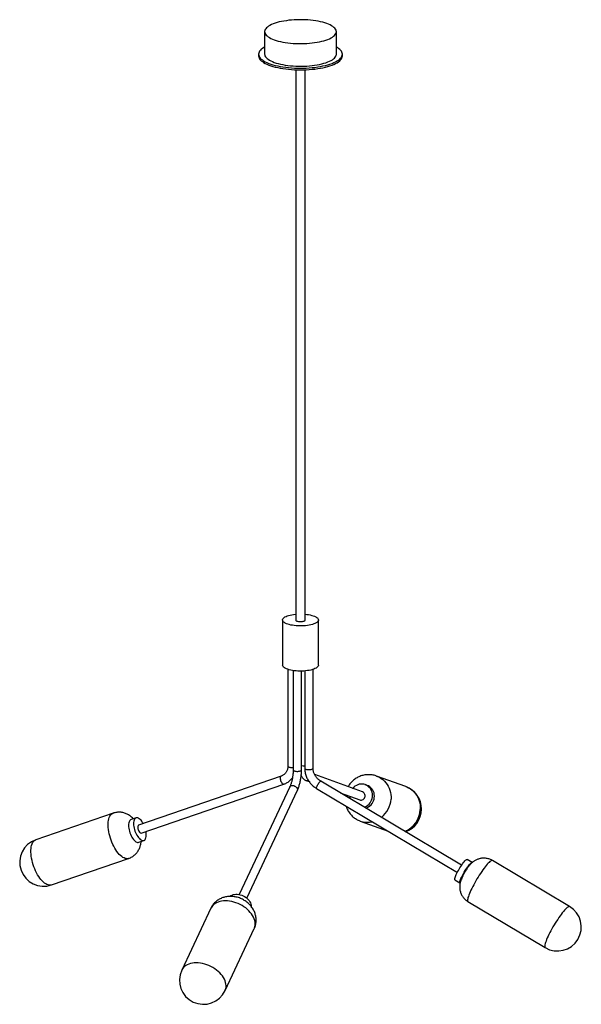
# Paper-space layout '_Dimétrica' of a CAD drawing. Header units: millimetres. Extents: x -680 to 259, y -624 to 1022.
import ezdxf

# ---------------------------------------------------------------- set-up
doc = ezdxf.new("R2010")
doc.units = ezdxf.units.MM

psp = doc.layouts.new('_Dimétrica')

# ---------------------------------------------------------------- linework, layer by layer
at = {"color": 7, "linetype": 'Continuous', "lineweight": 25}
for p, q in [((-270.6, 1001.9), (-270.6, 964.1)), ((-150.6, 964.1), (-150.6, 1001.9)), ((-280.6, 964.1), (-280.6, 961.3)), ((-140.6, 961.3), (-140.6, 964.1)), ((-218.6, 938.1), (-218.6, 18.5)), ((-202.6, 18.5), (-202.6, 938.1)), ((-240.6, 18.5), (-240.6, -56.9)), ((-180.6, -56.9), (-180.6, 18.5)), ((-231.6, -64.1), (-231.6, -225.7)), ((-189.6, -229.2), (-189.6, -64.1)), ((-222.9, -66), (-222.9, -232.1)), ((-208.9, -232.1), (-208.9, -66.9)), ((-203.6, -66.6), (-203.6, -229.2)), ((-243.1, -242.7), (-481.2, -324.6)), ((-106.8, -269), (-186.9, -240)), ((-34.7, -260), (-83.4, -242.3)), ((-476.7, -337.8), (-238.6, -255.9)), ((-228.4, -260.2), (-313.1, -440.3)), ((-201.6, -249.6), (-196.2, -251.5)), ((-183.9, -262.9), (51.6, -403.3)), ((58.8, -391.3), (-176.8, -250.9)), ((-99.2, -257.9), (-102.4, -256.8)), ((-300.4, -446.3), (-215.7, -266.2)), ((-144.1, -270.4), (-111.5, -282.1)), ((-135.8, -273.4), (-136, -275.2)), ((-524, -304.4), (-653.1, -348.8)), ((-485.5, -312.3), (-493.9, -315.2)), ((-110.7, -317.6), (-63.9, -334.5)), ((-480.9, -353), (-472.5, -350.1)), ((-627, -424.4), (-498, -380.1)), ((76.5, -386.7), (68, -381.7)), ((239.3, -460.5), (110.3, -383.6)), ((47.5, -416), (56, -421.1)), ((-293.1, -458.2), (-293.1, -460)), ((69.3, -452.3), (198.4, -529.2)), ((-360.3, -463.2), (-409.1, -566.8)), ((-336.7, -600.9), (-288, -497.3))]:
    psp.add_line(p, q, dxfattribs=at)
at = {"color": 7, "linetype": 'Continuous', "lineweight": 25, "flags": 128}
for points in [[(-189.4, 1020.6), (-193.7, 1021), (-198.2, 1021.4), (-202.7, 1021.7), (-207.3, 1021.8), (-211.9, 1021.8), (-216.5, 1021.8), (-221, 1021.5), (-225.5, 1021.2), (-229.9, 1020.8), (-234.2, 1020.2), (-238.4, 1019.6), (-242.4, 1018.8), (-246.2, 1018), (-249.8, 1017), (-253.1, 1016), (-256.2, 1014.8), (-259.1, 1013.6), (-261.7, 1012.4), (-263.9, 1011), (-265.9, 1009.6), (-267.5, 1008.2), (-268.8, 1006.7), (-269.7, 1005.2), (-270.3, 1003.7), (-270.6, 1002.2), (-270.5, 1000.6), (-270, 999.1), (-269.2, 997.6), (-268.1, 996.1), (-266.6, 994.7), (-264.8, 993.3), (-262.7, 991.9), (-260.2, 990.6), (-257.5, 989.4), (-254.5, 988.2), (-251.3, 987.1), (-247.8, 986.1), (-244, 985.2), (-240.1, 984.4), (-236, 983.7), (-231.8, 983.1), (-227.5, 982.7), (-223, 982.3), (-218.5, 982), (-213.9, 981.9), (-209.3, 981.9), (-204.7, 981.9), (-200.2, 982.2), (-195.7, 982.5), (-191.3, 982.9), (-187, 983.5), (-182.8, 984.1), (-178.8, 984.9), (-175, 985.7), (-171.4, 986.7), (-168.1, 987.7), (-164.9, 988.9), (-162.1, 990.1), (-159.5, 991.3), (-157.3, 992.7), (-155.3, 994.1), (-153.7, 995.5), (-152.4, 997), (-151.5, 998.5), (-150.9, 1000), (-150.6, 1001.5), (-150.7, 1003.1), (-151.2, 1004.6), (-152, 1006.1), (-153.1, 1007.6), (-154.6, 1009), (-156.4, 1010.4), (-158.5, 1011.8), (-161, 1013.1), (-163.7, 1014.3), (-166.7, 1015.5), (-169.9, 1016.6), (-173.4, 1017.6), (-177.2, 1018.5), (-181.1, 1019.3), (-185.2, 1020), (-189.4, 1020.6)], [(-270.6, 976.2), (-271.9, 975.4), (-274.1, 973.9), (-276.1, 972.4), (-277.7, 970.8), (-278.9, 969.2), (-279.8, 967.6), (-280.4, 965.9), (-280.6, 964.2), (-280.4, 962.6), (-279.9, 960.9), (-279.1, 959.3), (-277.8, 957.7), (-276.3, 956.1), (-274.4, 954.5), (-272.2, 953), (-269.7, 951.6), (-266.8, 950.2), (-263.7, 948.9), (-260.3, 947.7), (-256.7, 946.6), (-252.8, 945.5), (-248.7, 944.6), (-244.4, 943.7), (-240, 943), (-235.3, 942.3), (-230.6, 941.8), (-225.8, 941.4), (-220.9, 941.1), (-215.9, 940.9), (-210.9, 940.8), (-205.9, 940.9), (-200.9, 941), (-196, 941.3), (-191.2, 941.7), (-186.4, 942.2), (-181.8, 942.9), (-177.3, 943.6), (-173, 944.5), (-168.9, 945.4), (-165, 946.4), (-161.3, 947.6), (-157.9, 948.8), (-154.7, 950.1), (-151.9, 951.4), (-149.3, 952.9), (-147.1, 954.4), (-145.1, 955.9), (-143.5, 957.5), (-142.3, 959.1), (-141.4, 960.7), (-140.8, 962.4), (-140.6, 964), (-140.8, 965.7), (-141.3, 967.4), (-142.1, 969), (-143.3, 970.6), (-144.9, 972.2), (-146.8, 973.7), (-149, 975.2), (-150.6, 976.2)], [(-280.6, 961.3), (-280.4, 959.7), (-279.9, 958.1), (-279.1, 956.4), (-277.8, 954.8), (-276.3, 953.3), (-274.4, 951.7), (-272.2, 950.2), (-269.7, 948.8), (-266.8, 947.4), (-263.7, 946.1), (-260.3, 944.9), (-256.7, 943.7), (-252.8, 942.7), (-248.7, 941.7), (-244.4, 940.9), (-240, 940.1), (-235.3, 939.5), (-230.6, 939), (-225.8, 938.5), (-220.9, 938.2), (-215.9, 938), (-210.9, 938), (-205.9, 938), (-200.9, 938.2), (-196, 938.5), (-191.2, 938.9), (-186.4, 939.4), (-181.8, 940), (-177.3, 940.8), (-173, 941.6), (-168.9, 942.6), (-165, 943.6), (-161.3, 944.7), (-157.9, 946), (-154.7, 947.2), (-151.9, 948.6), (-149.3, 950), (-147.1, 951.5), (-145.1, 953.1), (-143.5, 954.6), (-142.3, 956.3), (-141.4, 957.9), (-140.8, 959.5), (-140.6, 961.2), (-140.6, 961.3)], [(-270.6, 964.1), (-270.5, 962.9), (-270, 961.4), (-269.2, 959.9), (-268.1, 958.4), (-266.6, 957), (-264.8, 955.6), (-262.7, 954.2), (-260.2, 952.9), (-257.5, 951.7), (-254.5, 950.5), (-251.3, 949.4), (-247.8, 948.4), (-244, 947.5), (-240.1, 946.7), (-236, 946), (-231.8, 945.4), (-227.5, 944.9), (-223, 944.6), (-218.5, 944.3), (-213.9, 944.2), (-209.3, 944.1), (-204.7, 944.2), (-200.2, 944.4), (-195.7, 944.8), (-191.3, 945.2), (-187, 945.8), (-182.8, 946.4), (-178.8, 947.2), (-175, 948), (-171.4, 949), (-168.1, 950), (-164.9, 951.2), (-162.1, 952.4), (-159.5, 953.6), (-157.3, 955), (-155.3, 956.4), (-153.7, 957.8), (-152.4, 959.3), (-151.5, 960.8), (-150.9, 962.3), (-150.6, 963.8), (-150.6, 964.1)], [(-221.2, 9.1), (-224.2, 9.6), (-227, 10.1), (-229.6, 10.8), (-232, 11.5), (-234.2, 12.3), (-236, 13.2), (-237.6, 14.1), (-238.9, 15.1), (-239.8, 16.2), (-240.4, 17.2), (-240.6, 18.3), (-240.5, 19.4), (-240, 20.5), (-239.2, 21.5), (-238, 22.5), (-236.6, 23.5), (-234.8, 24.4), (-232.7, 25.2), (-230.4, 26), (-227.9, 26.7), (-225.1, 27.3), (-222.2, 27.7), (-219.1, 28.1), (-218.6, 28.1)], [(-202.6, 28.1), (-200, 27.9), (-197, 27.4), (-194.2, 26.9), (-191.6, 26.2), (-189.2, 25.5), (-187, 24.7), (-185.2, 23.8), (-183.6, 22.9), (-182.3, 21.9), (-181.4, 20.8), (-180.8, 19.8), (-180.6, 18.7), (-180.7, 17.6), (-181.2, 16.5), (-182, 15.5), (-183.2, 14.5), (-184.6, 13.5), (-186.4, 12.6), (-188.5, 11.8), (-190.8, 11), (-193.3, 10.3), (-196.1, 9.8), (-199, 9.3), (-202.1, 8.9), (-205.2, 8.7), (-208.4, 8.5), (-211.7, 8.5), (-214.9, 8.6), (-218.1, 8.8), (-221.2, 9.1), (-221.2, 9.1)], [(-218.6, 18.5), (-218.6, 18.5), (-218.4, 17.9), (-217.8, 17.3), (-216.9, 16.8), (-215.7, 16.4), (-214.2, 16.1), (-212.6, 15.9), (-210.9, 15.8), (-209.2, 15.9), (-207.5, 16), (-206, 16.3), (-204.7, 16.7), (-203.7, 17.2), (-203, 17.7), (-202.6, 18.3), (-202.6, 18.5)], [(-221.2, -66.3), (-224.2, -65.8), (-227, -65.3), (-229.6, -64.7), (-232, -63.9), (-234.2, -63.1), (-236, -62.2), (-237.6, -61.3), (-238.9, -60.3), (-239.8, -59.2), (-240.4, -58.2), (-240.6, -57.1), (-240.6, -56.9)], [(-180.6, -56.9), (-180.7, -57.8), (-181.2, -58.9), (-182, -59.9), (-183.2, -61), (-184.6, -61.9), (-186.4, -62.8), (-188.5, -63.7), (-190.8, -64.4), (-193.3, -65.1), (-196.1, -65.7), (-199, -66.1), (-202.1, -66.5), (-205.2, -66.8), (-208.4, -66.9), (-211.7, -66.9), (-214.9, -66.8), (-218.1, -66.6), (-221.2, -66.3)], [(-103.8, -294.4), (-102.3, -293.8), (-100, -292.5), (-97.8, -291), (-95.9, -289.2), (-94.2, -287.2), (-92.8, -284.9), (-91.7, -282.5), (-90.9, -279.9), (-90.4, -277.3), (-90.2, -274.7), (-90.4, -272), (-90.9, -269.5), (-91.8, -267), (-92.9, -264.7), (-94.4, -262.6), (-96.1, -260.7), (-98, -259.1), (-100.2, -257.7), (-102.5, -256.7), (-104.9, -256.1), (-107.4, -255.7), (-109.9, -255.8), (-112.4, -256.1), (-114.9, -256.9), (-117.2, -257.9), (-119.5, -259.3), (-121.5, -261), (-123.3, -262.9), (-123.4, -263)], [(-101.4, -295.8), (-99.1, -294.9), (-96.8, -293.7), (-94.6, -292.2), (-92.7, -290.4), (-91, -288.3), (-89.6, -286.1), (-88.5, -283.6), (-87.7, -281.1), (-87.2, -278.5), (-87, -275.8), (-87.2, -273.2), (-87.7, -270.6), (-88.6, -268.1), (-89.7, -265.8), (-91.2, -263.7), (-92.9, -261.8), (-94.8, -260.2), (-97, -258.9), (-99.2, -257.9)], [(-128.1, -276.2), (-128.1, -277.8), (-127.8, -280.1)], [(-111.5, -282.1), (-110.2, -282.5), (-108.7, -282.5), (-107.3, -282.1), (-105.9, -281.5), (-104.7, -280.5), (-103.7, -279.3), (-103, -277.9), (-102.6, -276.4), (-102.6, -274.8), (-102.8, -273.3), (-103.4, -271.9), (-104.3, -270.7), (-105.4, -269.7), (-106.7, -269), (-106.8, -269)], [(-473.4, -321.9), (-474.5, -319.9), (-475.8, -318), (-477.2, -316.3), (-478.6, -314.8), (-480.1, -313.6), (-481.4, -312.8), (-482.8, -312.3), (-484.1, -312.1), (-485.3, -312.2), (-486.4, -312.7), (-487.3, -313.6), (-488.1, -314.7), (-488.7, -316.1), (-489.2, -317.8), (-489.5, -319.8), (-489.6, -321.9), (-489.5, -324.2), (-489.2, -326.7), (-488.7, -329.2), (-488.1, -331.8), (-487.3, -334.3), (-486.3, -336.8), (-485.2, -339.2)], [(-493.9, -315.2), (-494.8, -315.7), (-495.8, -316.5), (-496.6, -317.6), (-497.2, -319.1), (-497.7, -320.8), (-498, -322.7), (-498, -324.8), (-497.9, -327.2), (-497.7, -329.6), (-497.2, -332.1), (-496.6, -334.7), (-495.7, -337.2), (-494.8, -339.7), (-493.7, -342.1)], [(-481.2, -324.6), (-481.7, -324.9), (-482.2, -325.5), (-482.5, -326.5), (-482.7, -327.6), (-482.6, -329), (-482.4, -330.4), (-482, -331.9), (-481.4, -333.4), (-480.8, -334.7), (-480, -335.9), (-479.2, -336.9), (-478.3, -337.5), (-477.5, -337.9), (-476.8, -337.9), (-476.7, -337.8)], [(-493.7, -342.1), (-492.5, -344.3), (-491.2, -346.4), (-489.9, -348.2), (-488.5, -349.8), (-487.1, -351.2), (-485.6, -352.2), (-484.3, -352.9), (-482.9, -353.2), (-481.7, -353.2), (-480.9, -353)], [(-485.2, -339.2), (-484, -341.4), (-482.7, -343.5), (-481.4, -345.3), (-480, -346.9), (-478.6, -348.2), (-477.2, -349.2), (-475.8, -349.9), (-474.5, -350.3), (-473.2, -350.3), (-472.1, -350), (-471.1, -349.3), (-470.2, -348.3), (-469.5, -347), (-468.9, -345.5), (-468.6, -343.6), (-468.4, -341.6), (-468.4, -339.4), (-468.6, -337), (-468.8, -335.1)], [(47.5, -416), (47.4, -415.9), (47.2, -415.3), (47.2, -414.5), (47.4, -413.4), (47.8, -412.1), (48.3, -410.5), (49, -408.7), (49.9, -406.7), (50.9, -404.6), (52.1, -402.4), (53.3, -400.1), (54.6, -397.8), (56, -395.5), (57.4, -393.3), (58.9, -391.1), (60.3, -389.1), (61.6, -387.3), (62.9, -385.7), (64.1, -384.3), (65.2, -383.2), (66.1, -382.4), (66.9, -381.8), (67.5, -381.6), (68, -381.7), (68, -381.7)], [(56, -421.1), (55.8, -420.9), (55.7, -420.4), (55.7, -419.6), (55.9, -418.5), (56.2, -417.1), (56.8, -415.5), (57.5, -413.7), (58.4, -411.7), (59.4, -409.6), (60.6, -407.4), (61.8, -405.1), (63.1, -402.8), (64.5, -400.5), (65.9, -398.3), (67.3, -396.2), (68.7, -394.2), (70.1, -392.4), (71.4, -390.8), (72.6, -389.4), (73.6, -388.3), (74.6, -387.4), (75.4, -386.9), (76, -386.6), (76.5, -386.7), (76.5, -386.7)], [(-328.4, -443.5), (-328.3, -443.4), (-326.8, -442.2), (-325.1, -441.2), (-323.2, -440.5), (-321, -440.1), (-318.7, -439.8), (-316.3, -439.9), (-313.8, -440.2), (-311.3, -440.8), (-308.8, -441.6), (-306.3, -442.6), (-304, -443.9), (-301.7, -445.3), (-299.7, -446.9), (-297.9, -448.6), (-296.3, -450.5), (-295.1, -452.4), (-294.1, -454.4), (-293.4, -456.3), (-293.1, -458.2)]]:
    psp.add_lwpolyline(points, dxfattribs=at)
at = {"color": 8, "linetype": 'Continuous', "lineweight": 25, "flags": 128}
for points in [[(-231.6, -225.7), (-231.6, -225.9), (-231.3, -226.4), (-230.6, -226.9), (-229.7, -227.3), (-228.5, -227.6), (-227.1, -227.9), (-225.6, -228), (-224, -228), (-222.9, -228)], [(-203.6, -229.2), (-203.5, -229.4), (-203.2, -230), (-202.6, -230.4), (-201.6, -230.8), (-200.4, -231.2), (-199, -231.4), (-197.5, -231.5), (-196, -231.6), (-194.4, -231.5), (-193, -231.2), (-191.7, -230.9), (-190.7, -230.5), (-190, -230.1), (-189.6, -229.6), (-189.6, -229.2)], [(-243.1, -242.7), (-243.6, -243), (-244.1, -243.6), (-244.4, -244.5), (-244.5, -245.7), (-244.5, -247.1), (-244.3, -248.5), (-243.9, -250), (-243.3, -251.5), (-242.6, -252.8), (-241.9, -254), (-241, -254.9), (-240.2, -255.6), (-239.4, -255.9), (-238.7, -255.9), (-238.6, -255.9)], [(-222.9, -232.1), (-222.9, -232.3), (-222.6, -232.9), (-221.9, -233.3), (-221, -233.8), (-219.8, -234.1), (-218.4, -234.3), (-216.9, -234.5), (-215.3, -234.5), (-213.8, -234.4), (-212.3, -234.1), (-211.1, -233.8), (-210.1, -233.4), (-209.4, -233), (-209, -232.5), (-208.9, -232.1)], [(-83.4, -242.3), (-81.9, -243), (-78.7, -244.5), (-75.6, -246.3), (-72.8, -248.4), (-70.2, -250.8), (-67.8, -253.5), (-65.7, -256.4), (-63.8, -259.5), (-62.3, -262.8), (-61, -266.2), (-60.1, -269.7), (-59.5, -273.4), (-59.2, -277.1), (-59.2, -280.8)], [(-228.4, -260.2), (-227.8, -259.4), (-226.9, -258.7), (-225.8, -258.3), (-224.5, -258.1), (-223.1, -258.1), (-221.6, -258.4), (-220.1, -259), (-218.8, -259.7), (-217.6, -260.7), (-216.6, -261.7), (-215.9, -262.9), (-215.5, -264), (-215.4, -265.1), (-215.7, -266.1), (-215.7, -266.2)], [(-183.9, -262.9), (-184.1, -262.7), (-184, -262.1), (-183.8, -261.3), (-183.4, -260.3), (-182.8, -259.1), (-182.2, -257.8), (-181.4, -256.4), (-180.6, -255.1), (-179.7, -253.9), (-178.9, -252.8), (-178.2, -251.9), (-177.6, -251.3), (-177.1, -250.9), (-176.8, -250.9), (-176.8, -250.9)], [(-34.7, -260), (-33.1, -260.6), (-29.9, -262.1), (-26.9, -263.9), (-24, -266.1), (-21.4, -268.5), (-19, -271.1), (-16.9, -274), (-15.1, -277.1), (-13.5, -280.4), (-12.2, -283.8), (-11.3, -287.4), (-10.7, -291), (-10.4, -294.7), (-10.5, -298.4)], [(-498, -380.1), (-498.5, -380.2), (-500.1, -380.5), (-501.9, -380.4), (-503.7, -380), (-505.6, -379.3), (-507.5, -378.3), (-509.5, -376.9), (-511.5, -375.2), (-513.5, -373.3), (-515.4, -371), (-517.4, -368.5), (-519.2, -365.8), (-521, -362.9), (-522.7, -359.8), (-524.3, -356.5), (-525.8, -353.1), (-527.2, -349.6), (-528.4, -346.1), (-529.5, -342.5), (-530.4, -338.9), (-531.1, -335.4), (-531.6, -331.9), (-532, -328.5), (-532.2, -325.2), (-532.2, -322.1), (-532, -319.1), (-531.7, -316.4), (-531.1, -313.8), (-530.4, -311.6), (-529.5, -309.6), (-528.4, -307.8), (-527.2, -306.4), (-525.9, -305.3), (-524.4, -304.5), (-524, -304.4)], [(-627, -424.4), (-627.5, -424.6), (-629.1, -424.9), (-630.9, -424.8), (-632.7, -424.4), (-634.6, -423.7), (-636.6, -422.6), (-638.5, -421.3), (-640.5, -419.6), (-642.5, -417.6), (-644.5, -415.4), (-646.4, -412.9), (-648.3, -410.2), (-650.1, -407.3), (-651.8, -404.2), (-653.4, -400.9), (-654.9, -397.5), (-656.2, -394), (-657.4, -390.5), (-658.5, -386.9), (-659.4, -383.3), (-660.1, -379.8), (-660.7, -376.3), (-661, -372.9), (-661.2, -369.6), (-661.2, -366.5), (-661, -363.5), (-660.7, -360.7), (-660.1, -358.2), (-659.4, -355.9), (-658.5, -353.9), (-657.4, -352.2), (-656.2, -350.8), (-654.9, -349.7), (-653.4, -348.9), (-653.1, -348.8)], [(110.3, -383.6), (109.9, -383.4), (109.2, -383.5), (108.3, -383.8), (107.2, -384.5), (106, -385.4), (104.7, -386.7), (103.2, -388.2), (101.6, -389.9), (99.9, -391.9), (98.1, -394.2), (96.2, -396.6), (94.3, -399.3), (92.3, -402.1), (90.3, -405), (88.3, -408.1), (86.4, -411.2), (84.4, -414.4), (82.5, -417.6), (80.7, -420.9), (78.9, -424.1), (77.3, -427.2)], [(77.3, -427.2), (75.7, -430.3), (74.3, -433.3), (73, -436.1), (71.9, -438.8), (70.9, -441.2), (70.1, -443.5), (69.4, -445.6), (69, -447.4), (68.7, -449), (68.6, -450.2), (68.7, -451.2), (69, -451.9), (69.3, -452.3)], [(-288, -497.3), (-287.6, -496.5), (-286.8, -494.1), (-286.4, -491.6), (-286.3, -489), (-286.5, -486.4), (-287, -483.7), (-287.9, -480.9), (-289.1, -478.2), (-290.6, -475.5), (-292.4, -472.8), (-294.5, -470.2), (-296.8, -467.6), (-299.4, -465.2), (-302.2, -462.9), (-305.2, -460.8), (-308.3, -458.8), (-311.6, -457), (-315, -455.5), (-318.5, -454.1), (-322, -453), (-325.6, -452.1), (-329.1, -451.5), (-332.6, -451.1), (-336, -450.9), (-339.3, -451.1), (-342.5, -451.4), (-345.5, -452.1), (-348.4, -453), (-351, -454.1), (-353.4, -455.4), (-355.5, -457), (-357.4, -458.8), (-358.9, -460.7), (-360.2, -462.9), (-360.3, -463.2)], [(239.3, -460.5), (238.9, -460.3), (238.2, -460.4), (237.3, -460.7), (236.2, -461.4), (235, -462.3), (233.7, -463.5), (232.2, -465.1), (230.6, -466.8), (228.9, -468.8), (227.1, -471.1), (225.2, -473.5), (223.3, -476.2), (221.3, -479), (219.4, -481.9), (217.4, -484.9), (215.4, -488.1), (213.4, -491.3), (211.5, -494.5), (209.7, -497.8), (208, -501), (206.3, -504.1)], [(206.3, -504.1), (204.8, -507.2), (203.3, -510.2), (202, -513), (200.9, -515.6), (199.9, -518.1), (199.1, -520.4), (198.5, -522.5), (198, -524.3), (197.7, -525.8), (197.6, -527.1), (197.7, -528.1), (198, -528.8), (198.4, -529.2)], [(-336.7, -600.9), (-336.4, -600.1), (-335.6, -597.7), (-335.1, -595.3), (-335, -592.7), (-335.2, -590), (-335.8, -587.3), (-336.7, -584.6), (-337.9, -581.8), (-339.4, -579.1), (-341.2, -576.4), (-343.2, -573.8), (-345.6, -571.3), (-348.1, -568.9), (-350.9, -566.6), (-353.9, -564.4), (-357.1, -562.5), (-360.4, -560.7), (-363.8, -559.1), (-367.3, -557.8), (-370.8, -556.6), (-374.3, -555.7), (-377.9, -555.1), (-381.4, -554.7), (-384.8, -554.6), (-388.1, -554.7), (-391.3, -555.1), (-394.3, -555.7), (-397.1, -556.6), (-399.8, -557.7), (-402.2, -559.1), (-404.3, -560.6), (-406.1, -562.4), (-407.7, -564.4), (-408.9, -566.5), (-409.1, -566.8)]]:
    psp.add_lwpolyline(points, dxfattribs=at)
at = {"color": 8, "linetype": 'Continuous', "lineweight": 25}
for centre, radius, start, end in [((-205.3, -205.5), 19.6, 259.3554, 275.0352), ((-199.4, -243.7), 6.32, 250.2731, 287.7412), ((-101.3, -278.4), 42.1, 308.2936, 356.749), ((-51.9, -296.3), 41.5, 292.2791, 357.0432), ((-98.5, -283.8), 35.9, 250.1667, 283.2149)]:
    psp.add_arc(centre, radius, start, end, dxfattribs=at)
at = {"color": 7, "linetype": 'Continuous', "lineweight": 25}
for centre, start, end in [((-48.3, -297.6), 289.2576, 70.1215), ((-640, -386.6), 108.9835, 288.9835), ((218.8, -494.8), 239.2058, 59.2058), ((-372.9, -583.9), 154.8031, 334.8031)]:
    psp.add_arc(centre, 40, start, end, dxfattribs=at)
for points, knots in [([(-231.6, -225.7), (-231.6, -226.1), (-231.7, -227.3), (-231.9, -229.2), (-232.4, -231.5), (-233.2, -233.7), (-234.3, -235.7), (-235.6, -237.5), (-237.1, -239.2), (-238.9, -240.6), (-240.8, -241.7), (-242.3, -242.4), (-243, -242.6), (-243.1, -242.7)], [0, 0, 0, 0, 0.047913, 0.149801, 0.252171, 0.355484, 0.459917, 0.565557, 0.67232, 0.779893, 0.887689, 0.988244, 1, 1, 1, 1]), ([(-203.6, -229.2), (-203.6, -229.9), (-203.5, -231.6), (-203.2, -234.4), (-202.6, -237.7), (-201.7, -240.9), (-200.5, -244.1), (-199, -247.2), (-197.3, -250.1), (-195.3, -252.9), (-193.1, -255.6), (-190.6, -258), (-188, -260.2), (-185.7, -261.8), (-184.4, -262.7), (-183.9, -262.9)], [0, 0, 0, 0, 0.047943, 0.130705, 0.213589, 0.296651, 0.379863, 0.463198, 0.546635, 0.630151, 0.71373, 0.797357, 0.881011, 0.964677, 1, 1, 1, 1]), ([(-176.8, -250.9), (-177.1, -250.7), (-178.2, -250), (-180, -248.7), (-182, -246.9), (-183.8, -244.9), (-185.3, -242.8), (-186.7, -240.5), (-187.8, -238.1), (-188.7, -235.7), (-189.2, -233.2), (-189.5, -231.1), (-189.6, -229.7), (-189.6, -229.2)], [0, 0, 0, 0, 0.047595, 0.146584, 0.245528, 0.344364, 0.443132, 0.541857, 0.640577, 0.739344, 0.838228, 0.937327, 1, 1, 1, 1]), ([(-238.6, -255.9), (-238, -255.7), (-236.4, -255.1), (-234, -254), (-231.3, -252.4), (-228.8, -250.5), (-226.5, -248.4), (-225, -246.7), (-224.2, -245.6), (-224.1, -245.4)], [0, 0, 0, 0, 0.101829, 0.273356, 0.444577, 0.615422, 0.786014, 0.956487, 1, 1, 1, 1]), ([(-222.9, -232.1), (-222.9, -232.6), (-222.9, -234), (-223, -236.3), (-223.2, -239.1), (-223.5, -241.9), (-223.9, -244.7), (-224.4, -247.5), (-225, -250.2), (-225.7, -252.7), (-226.4, -255.1), (-227.1, -257.3), (-227.8, -259), (-228.2, -259.9), (-228.4, -260.2)], [0, 0, 0, 0, 0.0476258, 0.1380582, 0.2289095, 0.3200973, 0.4114281, 0.5026908, 0.5936725, 0.6841731, 0.7739636, 0.8627716, 0.9502678, 1, 1, 1, 1]), ([(-215.7, -266.2), (-215.5, -265.7), (-214.9, -264.4), (-214, -262.1), (-213, -259.2), (-212.1, -256.2), (-211.3, -253.1), (-210.6, -249.9), (-210.1, -246.7), (-209.6, -243.4), (-209.2, -240.1), (-209, -236.9), (-208.9, -234.2), (-208.9, -232.6), (-208.9, -232.1)], [0, 0, 0, 0, 0.048436, 0.143032, 0.236067, 0.327824, 0.418672, 0.508898, 0.598725, 0.688337, 0.777894, 0.867522, 0.957359, 1, 1, 1, 1]), ([(-209.4, -241.2), (-209.4, -241.2), (-209.1, -242.1), (-208.3, -243.5), (-207.1, -245.3), (-205.9, -246.8), (-204.5, -248), (-203.1, -249), (-202, -249.4), (-201.6, -249.6)], [0, 0, 0, 0, 0.001448, 0.225082, 0.408677, 0.574876, 0.728188, 0.873004, 1, 1, 1, 1]), ([(-83.4, -242.4), (-84.2, -242.1), (-86, -241.4), (-89, -240.7), (-92.5, -240.2), (-96, -240), (-99.5, -240.1), (-102.9, -240.5), (-106.3, -241.2), (-109.7, -242.2), (-112.9, -243.6), (-116.1, -245.2), (-119, -247), (-121.8, -249.2), (-124.5, -251.6), (-126.9, -254.2), (-129, -257), (-130.4, -259), (-131, -260.1), (-131, -260.2)], [0, 0, 0, 0, 0.043129, 0.106392, 0.169593, 0.232756, 0.295905, 0.359065, 0.42226, 0.485513, 0.548846, 0.612276, 0.67582, 0.739488, 0.803288, 0.867223, 0.931294, 0.995496, 1, 1, 1, 1]), ([(-134.6, -292.4), (-134.3, -293.1), (-133.8, -294.9), (-132.5, -297.8), (-130.8, -300.9), (-128.9, -303.9), (-126.7, -306.7), (-124.2, -309.2), (-121.6, -311.5), (-118.7, -313.6), (-115.7, -315.4), (-113, -316.7), (-111.3, -317.3), (-110.7, -317.5)], [0, 0, 0, 0, 0.062501, 0.161394, 0.260124, 0.358668, 0.45701, 0.555141, 0.653058, 0.750767, 0.848279, 0.945614, 1, 1, 1, 1]), ([(-489.9, -313.8), (-490.5, -313.2), (-491.8, -311.8), (-494.1, -309.9), (-496.6, -308.1), (-499.2, -306.5), (-501.9, -305.2), (-504.7, -304.2), (-507.6, -303.4), (-510.5, -302.9), (-513.4, -302.7), (-516.4, -302.8), (-519.5, -303.2), (-522.1, -303.8), (-523.6, -304.3), (-524, -304.4)], [0, 0, 0, 0, 0.068679, 0.154668, 0.238154, 0.319767, 0.400042, 0.479374, 0.558045, 0.636255, 0.714145, 0.791822, 0.877001, 0.960823, 1, 1, 1, 1]), ([(-498, -380.1), (-497.9, -380), (-496.9, -379.7), (-494.9, -378.8), (-492.2, -377.4), (-489.7, -375.8), (-487.5, -373.9), (-485.4, -371.8), (-483.5, -369.5), (-481.9, -367.1), (-480.4, -364.6), (-479.3, -361.9), (-478.3, -359.2), (-477.6, -356.2), (-477.1, -353.7), (-477, -352.2), (-476.9, -351.7)], [0, 0, 0, 0, 0.0061407, 0.0878382, 0.1683765, 0.2479099, 0.3266065, 0.4046449, 0.482227, 0.559593, 0.6370423, 0.714957, 0.7938284, 0.8742744, 0.957019, 1, 1, 1, 1]), ([(110.3, -383.6), (109.7, -383.2), (108.2, -382.4), (105.8, -381.4), (103, -380.5), (100.3, -379.9), (97.5, -379.6), (94.8, -379.6), (92.1, -379.8), (89.6, -380.3), (87.1, -381), (84.8, -381.8), (82.6, -382.9), (80.5, -384), (78.6, -385.3), (76.9, -386.7), (75.2, -388.2), (73.5, -390), (71.7, -392), (69.9, -394.2), (68.2, -396.5), (66.7, -398.8), (65.2, -401.1), (63.8, -403.5), (62.5, -405.8), (61.7, -407.3), (61.3, -408)], [0, 0, 0, 0, 0.033235, 0.078998, 0.123833, 0.167797, 0.210929, 0.253253, 0.294784, 0.33553, 0.375492, 0.414654, 0.453008, 0.490575, 0.527508, 0.564329, 0.602006, 0.642657, 0.690625, 0.742378, 0.786976, 0.832971, 0.875927, 0.917679, 0.959328, 1, 1, 1, 1]), ([(61.3, -408), (61.1, -408.5), (60.4, -409.7), (59.4, -411.9), (58.2, -414.7), (57.2, -417.5), (56.4, -420.2), (55.9, -422.6), (55.6, -425.1), (55.5, -427.7), (55.6, -430.3), (56, -433), (56.6, -435.7), (57.5, -438.3), (58.6, -440.8), (60, -443.3), (61.6, -445.6), (63.5, -447.7), (65.6, -449.7), (67.6, -451.2), (68.9, -452), (69.4, -452.3)], [0, 0, 0, 0, 0.027946, 0.084888, 0.147567, 0.226075, 0.276688, 0.326982, 0.377328, 0.428143, 0.479904, 0.532465, 0.585615, 0.639182, 0.69303, 0.747087, 0.801294, 0.855612, 0.91001, 0.96947, 1, 1, 1, 1]), ([(-288, -497.2), (-287.9, -497.1), (-287.3, -496), (-286.5, -493.9), (-285.6, -490.8), (-285.1, -487.6), (-284.8, -484.5), (-284.8, -481.3), (-285.1, -478.2), (-285.7, -475), (-286.6, -472), (-287.7, -469), (-289.1, -466), (-290.8, -463.2), (-292.8, -460.5), (-295, -457.9), (-297.4, -455.4), (-300.1, -453.1), (-303, -451), (-306.1, -449.2), (-309.3, -447.5), (-312.7, -446.1), (-316.2, -445), (-319.8, -444.2), (-323.5, -443.7), (-327.2, -443.4), (-330.8, -443.6), (-334.2, -444), (-337.4, -444.6), (-340.5, -445.6), (-343.5, -446.7), (-346.3, -448.2), (-349.1, -449.9), (-351.7, -451.9), (-354.2, -454.2), (-356.4, -456.7), (-358.3, -459.5), (-359.6, -461.6), (-360.2, -462.9), (-360.3, -463.2)], [0, 0, 0, 0, 0.003847, 0.030981, 0.057903, 0.08466, 0.111304, 0.137894, 0.164493, 0.191168, 0.217992, 0.24504, 0.272384, 0.300087, 0.328192, 0.356715, 0.385633, 0.414896, 0.44444, 0.47421, 0.50418, 0.534365, 0.564789, 0.595476, 0.626428, 0.657571, 0.688787, 0.716585, 0.744049, 0.771175, 0.797989, 0.824527, 0.850835, 0.879765, 0.908344, 0.936528, 0.964353, 0.991862, 1, 1, 1, 1])]:
    psp.add_open_spline(points, degree=3, knots=knots, dxfattribs=at)

doc.saveas('drawing.dxf')
